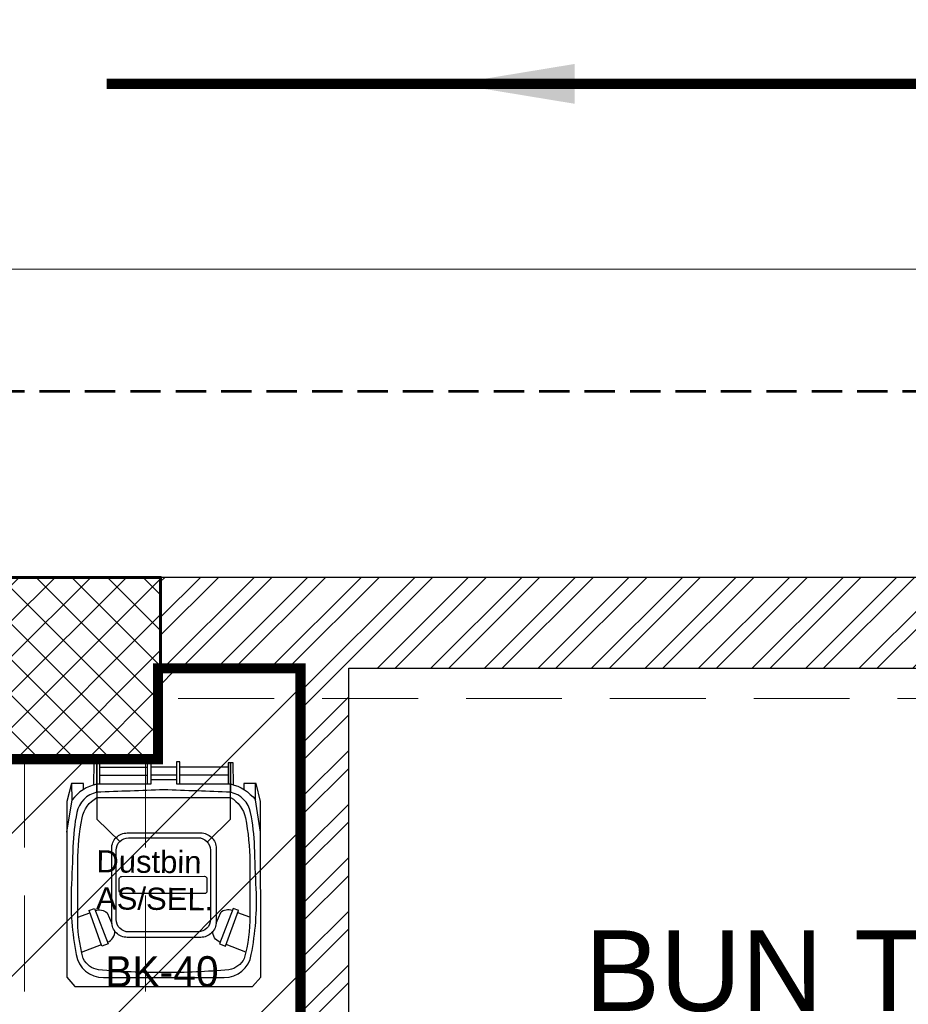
# Model space of a CAD drawing. Header units: inches. Extents: x 704 to 259546, y -107711 to 151004.
# Tile 157 of 208: x 127324 to 127412, y 21594 to 21692. Entities that reach past the tile are written whole.
import ezdxf
from ezdxf.enums import TextEntityAlignment as Align

# ---------------------------------------------------------------- set-up
doc = ezdxf.new("R2010")
doc.units = ezdxf.units.IN
doc.header["$MEASUREMENT"] = 0
doc.header["$PDMODE"] = 34
doc.linetypes.add('HIDDEN', pattern=[0.375, 0.25, -0.125])
for name, color, linetype, lineweight in [('EQUIP DIM', 8, 'Continuous', 0), ('EQUIPMENT', 3, 'Continuous', 25), ('FLOOR RAISE', 4, 'Continuous', 5), ('kitchen equipment', 3, 'Continuous', 15), ('PD_BRICK WALL_230', 4, 'Continuous', 50), ('PD_COLUMN', 2, 'Continuous', 60), ('PD_HATCH', 45, 'Continuous', 9), ('PP-Soil Pipe', 1, 'Continuous', 25), ('PP-TEXT', 7, 'Continuous', 40)]:
    doc.layers.add(name, color=color, linetype=linetype, lineweight=lineweight)
for name, color, linetype in [('PD_025_TEXT', 61, 'Continuous'), ('PD_DIMENSION', 101, 'Continuous'), ('PP BALL VALVE', 7, 'Continuous'), ('PP--DIM', 7, 'Continuous')]:
    doc.layers.add(name, color=color, linetype=linetype)
doc.styles.add('Arial', font='GOTHIC.TTF')
doc.styles.get("Standard").update_dxf_attribs({"font": 'arial.ttf', "height": 6})
doc.styles.add('style1', font='arial.ttf', dxfattribs={"height": 500})
doc.dimstyles.new('Copy of MONTY-1', dxfattribs={"dimtxt": 6, "dimasz": 6, "dimexe": 1.625, "dimexo": 9.125, "dimgap": 0.09, "dimtad": 0, "dimdec": 1, "dimzin": 0, "dimdsep": 46, "dimlunit": 4, "dimtxsty": 'Standard', "dimblk": 'OBLIQUE', "dimcen": 1.125, "dimadec": 0, "dimazin": 0, "dimtfac": 1, "dimtdec": 1, "dimtofl": 0, "dimtmove": 0, "dimatfit": 3, "dimfxl": 7, "dimfxlon": 1, "dimtolj": 1, "dimtzin": 0, "dimlwe": 15, "dimarcsym": 1})
doc.dimstyles.new('ISO-10', dxfattribs={"dimtxt": 6, "dimasz": 0.5, "dimexe": 1.25, "dimexo": 0.625, "dimtad": 1, "dimtoh": 1, "dimdec": 1, "dimlunit": 4, "dimtxsty": 'Standard', "dimblk": 'ARCHTICK', "dimcen": 2.5, "dimclrt": 3, "dimadec": 0, "dimazin": 0, "dimtfac": 1, "dimtdec": 1, "dimtmove": 1, "dimatfit": 3, "dimfxl": 1, "dimarcsym": 0})
doc.dimstyles.new('PP-DIM', dxfattribs={"dimtxt": 8, "dimasz": 2, "dimexe": 3, "dimexo": 3, "dimgap": 0.09, "dimtad": 0, "dimdec": 0, "dimzin": 0, "dimdsep": 46, "dimlunit": 4, "dimtxsty": 'Standard', "dimblk": 'ARCHTICK', "dimcen": 0.09, "dimclrd": 256, "dimclre": 256, "dimclrt": 256, "dimadec": 0, "dimazin": 0, "dimtfac": 1, "dimtdec": 4, "dimtofl": 0, "dimtmove": 1, "dimatfit": 3, "dimfxl": 1, "dimtolj": 1, "dimtzin": 0, "dimlwd": 5, "dimlwe": 5, "dimarcsym": 0})

# ---------------------------------------------------------------- blocks, each defined once
blk = doc.blocks.new('columns2')
at = {"layer": 'PD_HATCH'}
h = blk.add_hatch(dxfattribs=at)
h.set_pattern_fill('ANSI37', color=8, scale=20)
h.paths.add_polyline_path([(387, -250), (387, -268), (369, -268), (369, -250)])
h.paths.add_polyline_path([(18, 0), (18, -15), (0, -15), (0, 0)])
h.paths.add_polyline_path([(18, -828), (18, -813), (0, -813), (0, -828)])
h.paths.add_polyline_path([(201, -870), (186, -870), (186, -888), (201, -888)])
h.paths.add_polyline_path([(570, -870), (555, -870), (555, -888), (570, -888)])
h.paths.add_polyline_path([(754.5, -870), (739.5, -870), (739.5, -888), (754.5, -888)])
h.paths.add_polyline_path([(934.5, -870), (919.5, -870), (919.5, -888), (934.5, -888)])
h.paths.add_polyline_path([(385.5, -870), (370.5, -870), (370.5, -888), (385.5, -888)])
h.paths.add_polyline_path([(201, 42), (186, 42), (186, 60), (201, 60)])
h.paths.add_polyline_path([(387, -578), (387, -560), (369, -560), (369, -578)])
h.paths.add_polyline_path([(1116, -731.5), (1116, -716.5), (1098, -716.5), (1098, -731.5)])
h.paths.add_polyline_path([(1116, -111.5), (1116, -96.5), (1098, -96.5), (1098, -111.5)])
h.paths.add_polyline_path([(1116, -561.5), (1116, -576.5), (1098, -576.5), (1098, -561.5)])
h.paths.add_polyline_path([(1116, -251.5), (1116, -266.5), (1098, -266.5), (1098, -251.5)])
h.paths.add_polyline_path([(0, -731.5), (0, -716.5), (18, -716.5), (18, -731.5)])
h.paths.add_polyline_path([(0, -111.5), (0, -96.5), (18, -96.5), (18, -111.5)])
h.paths.add_polyline_path([(0, -406.5), (0, -421.5), (18, -421.5), (18, -406.5)])
h.paths.add_polyline_path([(0, -561.5), (0, -576.5), (18, -576.5), (18, -561.5)])
h.paths.add_polyline_path([(0, -251.5), (0, -266.5), (18, -266.5), (18, -251.5)])
h.paths.add_polyline_path([(993, -111.5), (993, -99.5), (984, -99.5), (984, -111.5)])
h.paths.add_polyline_path([(993, -189.5), (993, -201.5), (984, -201.5), (984, -189.5)])
h.paths.add_polyline_path([(903, -111.5), (903, -99.5), (912, -99.5), (912, -111.5)])
h.paths.add_polyline_path([(903, -189.5), (903, -201.5), (912, -201.5), (912, -189.5)])
h.paths.add_polyline_path([(75, -870), (60, -870), (60, -888), (75, -888)])
h.paths.add_polyline_path([(1116, -870), (1101, -870), (1101, -888), (1116, -888)])
h.paths.add_polyline_path([(75, 42), (60, 42), (60, 60), (75, 60)])
h.paths.add_polyline_path([(570, 42), (555, 42), (555, 60), (570, 60)])
h.paths.add_polyline_path([(754.5, 42), (739.5, 42), (739.5, 60), (754.5, 60)])
h.paths.add_polyline_path([(934.5, 42), (919.5, 42), (919.5, 60), (934.5, 60)])
h.paths.add_polyline_path([(385.5, 42), (370.5, 42), (370.5, 60), (385.5, 60)])
h.paths.add_polyline_path([(1116, 42), (1101, 42), (1101, 60), (1116, 60)])
h.paths.add_polyline_path([(738, -250), (738, -268), (756, -268), (756, -250)])
h.paths.add_polyline_path([(756, -578.001), (756, -560.001), (738, -560.001), (738, -578.001)])
at = {"layer": 'PD_COLUMN', "color": 8}
blk.add_lwpolyline([(201, 42), (186, 42), (186, 60), (201, 60)], close=True, dxfattribs=at)
at = {"layer": 'PD_HATCH', "color": 8, "linetype": 'HIDDEN', "ltscale": 38}
for p, q in [((370.5, 60), (201, 60)), ((369, 48), (201, 48)), ((187.5, -95), (187.5, 42)), ((199.5, -95), (199.5, 42))]:
    blk.add_line(p, q, dxfattribs=at)
blk = doc.blocks.new('_OBLIQUE')
at = {"color": 0, "linetype": 'ByBlock'}
blk.add_line((-0.5, -0.5), (0.5, 0.5), dxfattribs=at)
blk = doc.blocks.new('*D927')
at = {"layer": 'Defpoints', "color": 0, "transparency": 16777216}
for p in [(128253.35, 21655.085), (128253.35, 21636.635), (127137.35, 21576.635)]:
    blk.add_point(p, dxfattribs=at)
at = {"layer": 'PD_DIMENSION', "color": 0, "linetype": 'HIDDEN', "lineweight": 15, "ltscale": 12, "transparency": 16777216}
for p, q in [((127137.35, 21595.085), (127137.35, 21656.585)), ((128253.35, 21641.635), (128253.35, 21656.585))]:
    blk.add_line(p, q, dxfattribs=at)
at = {"layer": 'PD_DIMENSION', "color": 0, "linetype": 'HIDDEN', "lineweight": -2, "ltscale": 12, "transparency": 16777216}
for p, q in [((127137.35, 21655.085), (127690.169, 21655.085)), ((128253.35, 21655.085), (127700.531, 21655.085))]:
    blk.add_line(p, q, dxfattribs=at)
at = {"layer": 'PD_DIMENSION', "color": 0, "lineweight": -2, "transparency": 16777216, "xscale": 2, "yscale": 2, "zscale": 2, "rotation": 180}
blk.add_blockref('_OBLIQUE', (127137.35, 21655.085), dxfattribs=at)
at = {"layer": 'PD_DIMENSION', "color": 0, "lineweight": -2, "transparency": 16777216, "xscale": 2, "yscale": 2, "zscale": 2}
blk.add_blockref('_OBLIQUE', (128253.35, 21655.085), dxfattribs=at)
at = {"layer": 'PD_DIMENSION', "color": 0, "transparency": 16777216, "insert": (127695.35, 21655.085), "char_height": 6, "attachment_point": 5}
blk.add_mtext("\\A1;93'", dxfattribs=at)
blk = doc.blocks.new('FTRRHRH')
at = {"layer": 'EQUIPMENT', "color": 8, "linetype": 'Continuous', "ltscale": 10}
for points in [[(1796570.7, 467786.8), (1796571.1, 467841), (1796577.6, 467841), (1796584.1, 467841), (1796584.1, 467788.7)], [(1796916.1, 467786.8), (1796915.8, 467841), (1796909.2, 467841), (1796902.7, 467841), (1796902.7, 467788.7)], [(1796584.1, 467830.1), (1796703.3, 467830.1)], [(1796584.1, 467810.7), (1796703.3, 467810.7)], [(1796775.5, 467830.1), (1796743.4, 467830.1), (1796711.4, 467830.1)], [(1796775.5, 467810.7), (1796743.4, 467810.7), (1796711.4, 467810.7)], [(1796902.7, 467830.1), (1796783.6, 467830.1)], [(1796902.7, 467810.7), (1796783.6, 467810.7)], [(1796544.6, 467774.9), (1796544.7, 467789.6), (1796514.6, 467789.6), (1796503.6, 467745.2), (1796503.3, 467310.5), (1796523.4, 467287.4), (1796743.4, 467287.4), (1796963.5, 467287.4), (1796983.6, 467310.5), (1796983.3, 467745.2), (1796972.3, 467789.6), (1796942.2, 467789.6), (1796942.3, 467774.9)], [(1796503.5, 467669.5), (1796516.2, 467749.4), (1796516.2, 467789.6)], [(1796775.5, 467798.7), (1796743.4, 467798.7), (1796711.4, 467798.7)], [(1796983.3, 467669.5), (1796970.7, 467749.4), (1796970.7, 467789.6)], [(1796530.3, 467458.7), (1796560.3, 467469.9)], [(1796557.8, 467475.2), (1796571.8, 467480.3), (1796605.3, 467393), (1796590.4, 467387.3), (1796558.3, 467475.4)], [(1796929.1, 467475.2), (1796915.1, 467480.3), (1796881.6, 467393), (1796896.5, 467387.3), (1796928.5, 467475.4)], [(1796956.6, 467458.7), (1796926.6, 467469.9)], [(1796540, 467372.2), (1796589, 467391.1)], [(1796946.9, 467372.2), (1796897.9, 467391.1)]]:
    blk.add_lwpolyline(points, dxfattribs=at)
for points in [[(1796852.5, 467646.3), (1796909.2, 467701.9), (1796909.2, 467841), (1796909.2, 467768.2, 0.002183), (1796743.4, 467774.2, 0.002183), (1796577.6, 467768.2), (1796577.6, 467841), (1796577.6, 467701.9), (1796634.4, 467646.3)], [(1796703.3, 467788.7), (1796584.1, 467788.7), (1796577.6, 467788.7, 0.169802), (1796516.2, 467749.4)], [(1796783.6, 467788.7), (1796902.7, 467788.7), (1796909.2, 467788.7, -0.169802), (1796970.7, 467749.4)], [(1796577.6, 467768.2, 0.297961), (1796528.2, 467718.1, 0.042051), (1796518.4, 467633.3, -0.003698), (1796514.4, 467528.7, 0.060574), (1796526.7, 467366.1, 0.367426), (1796593.9, 467309), (1796743.4, 467309), (1796893, 467309, 0.367426), (1796960.2, 467366.1, 0.060574), (1796972.4, 467528.7, -0.003698), (1796968.4, 467633.3, 0.042051), (1796958.6, 467718.1, 0.297961), (1796909.2, 467768.2)], [(1796573.8, 467475, -0.269888), (1796603.2, 467469.9), (1796614.7, 467443.5)], [(1796913, 467475, 0.269888), (1796883.7, 467469.9), (1796872.2, 467443.5)], [(1796603.8, 467396.9), (1796604.2, 467397, 0.32068), (1796622.1, 467424.3)], [(1796883.1, 467396.9), (1796882.6, 467397, -0.32068), (1796864.8, 467424.3)]]:
    blk.add_lwpolyline(points, format="xyb", dxfattribs=at)
for points in [[(1796703.3, 467843.8), (1796711.4, 467843.8), (1796711.4, 467788.7), (1796703.3, 467788.7)], [(1796783.6, 467843.8), (1796775.5, 467843.8), (1796775.5, 467788.7), (1796783.6, 467788.7)]]:
    blk.add_lwpolyline(points, close=True, dxfattribs=at)
for points in [[(1796743.4, 467755), (1796909.2, 467755, -0.218041), (1796945.6, 467705, -0.049803), (1796956.5, 467595.3), (1796956.5, 467462.7, -0.075378), (1796942.8, 467356.4, -0.243539), (1796905, 467328.5, -0.021943), (1796743.4, 467321.4, -0.021943), (1796581.9, 467328.5, -0.243539), (1796544.1, 467356.4, -0.075378), (1796530.4, 467462.7), (1796530.4, 467595.3, -0.049803), (1796541.3, 467705, -0.218041), (1796577.6, 467755)], [(1796653, 467667.5), (1796834.9, 467667.5, -0.414214), (1796873.4, 467629), (1796873.4, 467447.2, -0.414214), (1796834.9, 467408.8), (1796653, 467408.8, -0.414214), (1796614.5, 467447.2), (1796614.5, 467629, -0.414214)], [(1796656.2, 467655.5), (1796828.4, 467655.5, -0.414214), (1796859, 467625), (1796859, 467452.9, -0.414214), (1796828.4, 467422.3), (1796656.2, 467422.3, -0.414214), (1796625.7, 467452.9), (1796625.7, 467625, -0.414214)], [(1796639.4, 467560), (1796844.3, 467560, -0.414214), (1796850.4, 467553.9), (1796850.4, 467523.4, -0.414214), (1796844.3, 467517.3), (1796639.4, 467517.3, -0.414214), (1796633.3, 467523.4), (1796633.3, 467553.9, -0.414214)]]:
    blk.add_lwpolyline(points, format="xyb", close=True, dxfattribs=at)
blk = doc.blocks.new('bikanervala')
at = {"layer": 'kitchen equipment', "color": 8, "linetype": 'Continuous', "xscale": 1.016, "yscale": 1.016, "zscale": 1.016, "rotation": 0.01694119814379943}
blk.add_blockref('FTRRHRH', (-132010.8, 140132.5), dxfattribs=at)
at = {"layer": 'EQUIP DIM', "color": 8, "ltscale": 50, "style": 'Arial'}
blk.add_text('BK-40', height=76.79, dxfattribs=at).set_placement((1693335.4, 615473.8, 2783.6), align=Align.MIDDLE_CENTER)
at = {"layer": 'EQUIP DIM', "color": 8, "insert": (1693170.7, 615779.1), "char_height": 45.72, "width": 363.562, "attachment_point": 1, "rotation": 359.4794}
blk.add_mtext('{\\H1.22222x;\\C256;Dustbin\\PAS/SEL.}', dxfattribs=at)
blk = doc.blocks.new('_ArchTick')
at = {"color": 0, "linetype": 'ByBlock', "const_width": 0.15}
blk.add_lwpolyline([(-0.5, -0.5), (0.5, 0.5)], dxfattribs=at)
blk = doc.blocks.new('*D829')
at = {"layer": 'Defpoints', "color": 0, "transparency": 16777216}
for p in [(127501.482, 21679.923), (127093.825, 21673.647), (127093.825, 21667.169)]:
    blk.add_point(p, dxfattribs=at)
at = {"layer": 'PP--DIM', "lineweight": 5, "transparency": 16777216}
for p, q in [((127501.482, 21676.923), (127501.482, 21664.169)), ((127093.825, 21670.647), (127093.825, 21664.169)), ((127093.825, 21667.169), (127292.474, 21667.169)), ((127501.482, 21667.169), (127302.833, 21667.169))]:
    blk.add_line(p, q, dxfattribs=at)
at = {"layer": 'PP--DIM', "lineweight": 5, "transparency": 16777216, "xscale": 2, "yscale": 2, "zscale": 2, "rotation": 180}
blk.add_blockref('_ArchTick', (127093.825, 21667.169), dxfattribs=at)
at = {"layer": 'PP--DIM', "lineweight": 5, "transparency": 16777216, "xscale": 2, "yscale": 2, "zscale": 2}
blk.add_blockref('_ArchTick', (127501.482, 21667.169), dxfattribs=at)
at = {"layer": 'PP--DIM', "transparency": 16777216, "insert": (127297.654, 21667.169), "char_height": 6, "attachment_point": 5}
blk.add_mtext("\\A1;34'", dxfattribs=at)
blk = doc.blocks.new('GF')
at = {"layer": 'PD_HATCH'}
h = blk.add_hatch(dxfattribs=at)
h.set_pattern_fill('ANSI32', color=8, scale=10)
h.set_pattern_definition([(45, (-14275.403, 2047.8815), (-2.65165043, 2.65165043), []), (45, (-14273.6353, 2047.8815), (-2.65165043, 2.65165043), [])])
h.paths.add_polyline_path([(128040.35, 21384.135), (128022.35, 21384.135), (128022.35, 21375.135), (128040.35, 21375.135)], flags=17)
h.paths.add_polyline_path([(128238.35, 21636.635), (128071.85, 21636.635), (128071.85, 21627.635), (128238.35, 21627.635)])
h.paths.add_polyline_path([(128253.35, 21618.635), (128244.35, 21618.635), (128244.35, 21607.302), (128253.35, 21607.302)])
h.paths.add_polyline_path([(128253.35, 21487.302), (128244.35, 21487.302), (128244.35, 21480.135), (128253.35, 21480.135)])
h.paths.add_polyline_path([(128235.35, 21477.135), (128130.35, 21477.135), (128130.35, 21468.135), (128235.35, 21468.135)])
h.paths.add_polyline_path([(128121.35, 21477.135), (128049.35, 21477.135), (128049.35, 21468.135), (128121.35, 21468.135)])
h.paths.add_polyline_path([(128056.85, 21636.635), (127891.85, 21636.635), (127891.85, 21627.635), (128056.85, 21627.635)])
h.paths.add_polyline_path([(127876.85, 21636.635), (127707.35, 21636.635), (127707.35, 21627.635), (127876.85, 21627.635)])
h.paths.add_polyline_path([(128121.35, 21375.135), (128121.35, 21384.135), (128103.35, 21384.135), (128103.35, 21375.135)])
h.paths.add_polyline_path([(128130.35, 21375.135), (128121.35, 21375.135), (128121.35, 21312.135), (128130.35, 21312.135)])
h.paths.add_polyline_path([(128049.35, 21384.135), (128049.35, 21375.135), (128067.35, 21375.135), (128067.35, 21384.135)])
h.paths.add_polyline_path([(128049.35, 21465.135), (128040.35, 21465.135), (128040.35, 21387.135), (128049.35, 21387.135)])
h.paths.add_polyline_path([(128040.35, 21468.135), (128040.35, 21477.135), (127959.35, 21477.135), (127959.35, 21375.135), (127986.35, 21375.135), (127986.35, 21384.135), (127968.35, 21384.135), (127968.35, 21468.135)])
h.paths.add_polyline_path([(128130.35, 21465.135), (128121.35, 21465.135), (128121.35, 21387.135), (128130.35, 21387.135)])
h.paths.add_polyline_path([(128244.35, 21446.135), (128253.35, 21446.135), (128253.35, 21465.135), (128244.35, 21465.135)])
h.paths.add_polyline_path([(128244.35, 21326.135), (128253.35, 21326.135), (128253.35, 21325.135), (128244.35, 21325.135)])
h.paths.add_polyline_path([(128244.35, 21252.635), (128253.35, 21252.635), (128253.35, 21310.135), (128244.35, 21310.135)])
h.paths.add_polyline_path([(127692.35, 21636.635), (127522.85, 21636.635), (127522.85, 21627.635), (127549.478, 21627.635), (127549.478, 21398.635), (127577.978, 21398.635), (127577.978, 21403.135), (127553.978, 21403.135), (127553.978, 21463.135), (127577.978, 21463.135), (127577.978, 21467.635), (127553.978, 21467.635), (127553.978, 21527.635), (127625.978, 21527.635), (127625.978, 21398.634), (127630.478, 21398.634), (127630.478, 21532.135), (127553.978, 21532.135), (127553.978, 21627.635), (127692.35, 21627.635)])
h.paths.add_polyline_path([(127212.35, 21627.635), (127323.35, 21627.635), (127323.35, 21636.635), (127212.35, 21636.635)])
h.paths.add_polyline_path([(127146.35, 21438.135), (127137.35, 21438.135), (127137.35, 21465.135), (127146.35, 21465.135)])
h.paths.add_polyline_path([(127146.35, 21356.135), (127137.35, 21356.135), (127137.35, 21325.135), (127146.35, 21325.135)])
h.paths.add_polyline_path([(127146.35, 21287.135), (127137.35, 21287.135), (127137.35, 21310.135), (127146.35, 21310.135)])
h.paths.add_polyline_path([(127146.35, 21197.135), (127137.35, 21197.135), (127137.35, 21170.135), (127146.35, 21170.135)])
h.paths.add_polyline_path([(127146.35, 21128.135), (127137.35, 21128.135), (127137.35, 21155.135), (127146.35, 21155.135)])
h.paths.add_polyline_path([(127146.35, 21038.135), (127137.35, 21038.135), (127137.35, 21015.135), (127146.35, 21015.135)])
h.paths.add_polyline_path([(127146.35, 20969.135), (127137.35, 20969.135), (127137.35, 21000.135), (127146.35, 21000.135)])
h.paths.add_polyline_path([(127146.35, 20887.135), (127137.35, 20887.135), (127137.35, 20860.135), (127146.35, 20860.135)])
h.paths.add_polyline_path([(127146.35, 20834.299), (127137.35, 20834.299), (127137.35, 20845.135), (127146.35, 20845.135)])
h.paths.add_polyline_path([(127146.35, 20774.299), (127137.35, 20774.299), (127137.35, 20763.635), (127146.35, 20763.635)])
h.paths.add_polyline_path([(127137.35, 20748.635), (127197.35, 20688.635), (127197.35, 20701.363), (127150.078, 20748.635)])
h.paths.add_polyline_path([(127212.35, 20688.635), (127323.35, 20688.635), (127323.35, 20697.635), (127212.35, 20697.635)])
h.paths.add_polyline_path([(127155.35, 21160.384), (127352.478, 21160.384), (127352.478, 21164.885), (127155.35, 21164.885)])
h.paths.add_polyline_path([(127352.478, 21627.635), (127352.478, 21398.635), (127356.978, 21398.635), (127356.978, 21627.635), (127450.978, 21627.635), (127450.978, 21398.635), (127455.478, 21398.635), (127455.478, 21627.635), (127465.85, 21627.635), (127465.85, 21636.635), (127338.35, 21636.635), (127338.35, 21627.635)])
at = {"layer": 'PD_BRICK WALL_230', "color": 8, "lineweight": 30}
blk.add_lwpolyline([(127465.85, 21636.635), (127338.35, 21636.635), (127338.35, 21627.635), (127352.478, 21627.635), (127352.478, 21403.135), (127352.478, 21403.135), (127352.478, 21398.635), (127356.978, 21398.635), (127356.978, 21627.635), (127450.978, 21627.635), (127450.978, 21398.635), (127455.478, 21398.635), (127455.478, 21627.635), (127465.85, 21627.635)], close=True, dxfattribs=at)
at = {"layer": 'EQUIPMENT', "color": 8, "xscale": 0.03935404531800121, "yscale": 0.03935404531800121, "zscale": 0.03935404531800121}
blk.add_blockref('bikanervala', (60698.879, -2623.777), dxfattribs=at)
at = {"layer": 'PD_COLUMN', "color": 8}
blk.add_blockref('columns2', (127137.35, 21576.635), dxfattribs=at)
at = {"layer": 'PD_025_TEXT', "color": 8, "insert": (127349.655, 21601.684), "char_height": 8, "attachment_point": 1, "style": 'style1'}
blk.add_mtext_dynamic_manual_height_columns('\\pi30.696;BUN TEA\\P\\pi24.044;CHAI WALA\\P\\pi18.185;7\'-10"  X 19\'-1"', width=109.02566, gutter_width=60, heights=[0], dxfattribs=at)
at = {"layer": 'PD_DIMENSION', "color": 8, "linetype": 'HIDDEN', "ltscale": 12}
dim = blk.add_linear_dim(base=(128253.35, 21655.085), p1=(127137.35, 21576.635), p2=(128253.35, 21636.635), dimstyle='Copy of MONTY-1', override={"dimasz": 2, "dimexe": 1.5, "dimexo": 5, "dimdec": 1, "dimtmove": 1, "dimfxl": 60}, dxfattribs=at)
dim.commit()
dim.dimension.update_dxf_attribs({"geometry": '*D927', "text_midpoint": (127695.35, 21655.085)})

msp = doc.modelspace()

# ---------------------------------------------------------------- hatches: boundary and pattern name
at = {"layer": 'FLOOR RAISE'}
h = msp.add_hatch(dxfattribs=at)
h.set_pattern_fill('ANSI31', color=256, scale=80)
h.set_pattern_definition([(45, (523.127, -4e-12), (-7.0710678, 7.0710678), [])])
h.paths.add_polyline_path([(127146.078, 21310.263), (127146.078, 21170.135), (127155.078, 21170.135), (127155.078, 21164.885), (127352.206, 21164.885), (127352.206, 21627.635), (127338.078, 21627.635), (127338.078, 21618.635), (127323.078, 21618.635), (127323.078, 21627.635), (127212.078, 21627.635), (127212.078, 21618.635), (127197.078, 21618.635), (127197.078, 21623.907), (127149.078, 21576.635), (127155.078, 21576.635), (127155.078, 21561.635), (127146.078, 21561.635), (127146.078, 21480.135), (127149.078, 21480.135), (127155.078, 21480.135), (127155.078, 21465.135), (127146.078, 21465.135), (127146.078, 21325.135), (127155.078, 21325.135), (127155.146, 21310.263)])

# ---------------------------------------------------------------- linework, layer by layer
at = {"layer": 'FLOOR RAISE', "const_width": 1}
msp.add_lwpolyline([(127197.078, 21618.635), (127212.078, 21618.635), (127212.078, 21627.635), (127323.078, 21627.635), (127323.078, 21618.635), (127338.078, 21618.635), (127338.078, 21627.635), (127352.206, 21627.635), (127352.206, 21164.885), (127155.078, 21164.885)], dxfattribs=at)
at = {"layer": 'PP BALL VALVE', "lineweight": 53}
msp.add_circle((130061.482, 21646.646), 129357.588, dxfattribs=at)
at = {"layer": 'PP-Soil Pipe', "color": 1, "ltscale": 0.015, "const_width": 1}
msp.add_lwpolyline([(127489.944, 21685.518), (127104.724, 21685.518)], dxfattribs=at)

# ---------------------------------------------------------------- block references
at = {"lineweight": 53}
msp.add_blockref('GF', (0, 0), dxfattribs=at)

# ---------------------------------------------------------------- leaders
at = {"layer": 'PP-Soil Pipe', "color": 1, "ltscale": 0.015}
msp.add_leader([(127367.365, 21685.518), (127411.407, 21685.518)], dimstyle='ISO-10', override={"dimasz": 12, "dimgap": 0.625, "dimtad": 0}, dxfattribs=at)

# ---------------------------------------------------------------- next in the draw order: texts
at = {"layer": 'PP-TEXT', "insert": (127250.603, 21678.793), "char_height": 6, "width": 79.39154, "attachment_point": 7, "style": 'Arial', "bg_fill": 2}
msp.add_mtext('\\pi12.073;{\\fTimes New Roman|b0|i0|c0|p34;Ø150MM SWP \\P\\pi15.395;SLOPE 1:100 }', dxfattribs=at)

# ---------------------------------------------------------------- next in the draw order: dimensions: what is measured, and where the dimension line sits
at = {"layer": 'PP--DIM'}
dim = msp.add_linear_dim(base=(127093.825, 21667.169), p1=(127501.482, 21679.923), p2=(127093.825, 21673.647), dimstyle='PP-DIM', dxfattribs=at)
dim.commit()
dim.dimension.update_dxf_attribs({"geometry": '*D829', "text_midpoint": (127297.654, 21667.169)})

doc.saveas('drawing.dxf')
